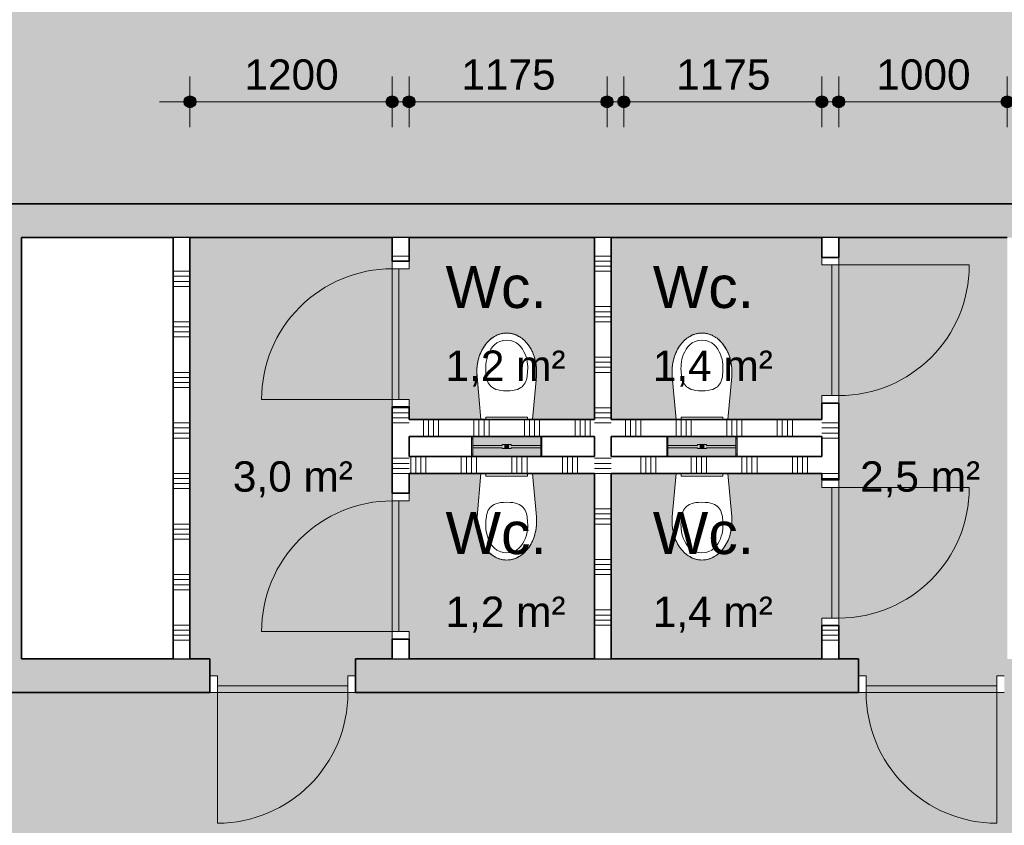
# Model space of a CAD drawing. Header units: millimetres. Extents: x 78984 to 109533, y 218 to 35070.
# Tile 24 of 28: x 93987 to 99830, y 24378 to 29159. Entities that reach past the tile are written whole.
import ezdxf

# ---------------------------------------------------------------- set-up
doc = ezdxf.new("R2010")
doc.units = ezdxf.units.MM
doc.linetypes.add('Hidden', pattern=[4, 2, -2])
for name, color, linetype, lineweight in [('A-ANNO-DIMS', 211, 'Continuous', 9), ('A-ANNO-DIMS-100', 211, 'Continuous', 9), ('A-AREA-IDEN', 2, 'Continuous', 13), ('A-AREA-PATT', 32, 'Continuous', 9), ('A-DOOR', 31, 'Continuous', 18), ('A-DOOR-FRAM', 31, 'Continuous', 13), ('A-WALL', 113, 'Continuous', 18), ('A-WALL-PATT', 111, 'Continuous', 35), ('I-WALL', 2, 'Continuous', 18), ('P-SANR-FIXT', 6, 'Continuous', 13)]:
    doc.layers.add(name, color=color, linetype=linetype, lineweight=lineweight)
doc.styles.add('Arial', font='arial.ttf', dxfattribs={"height": 180})
doc.styles.add('Arial_1', font='arial.ttf', dxfattribs={"height": 250})
doc.dimstyles.new('1_8mm', dxfattribs={"dimscale": 304.8, "dimtxt": 183.646692, "dimasz": 0.918635, "dimexe": 0.492126, "dimexo": 0.0625, "dimgap": 0.059055, "dimtad": 1, "dimdec": 0, "dimrnd": 5, "dimzin": 0, "dimdsep": 46, "dimtxsty": 'Arial', "dimblk1": 'DOTSMALL', "dimblk2": 'DOTSMALL', "dimsah": 1, "dimcen": 0.09, "dimdle": 0.590551, "dimazin": 0, "dimtfac": 1, "dimtdec": 4, "dimtix": 1, "dimtmove": 0, "dimatfit": 3, "dimfxl": 0.492126, "dimfxlon": 1, "dimtvp": 1, "dimtolj": 1, "dimtzin": 0, "dimlwd": 13, "dimlwe": 13, "dimarcsym": 2})

# ---------------------------------------------------------------- blocks, each defined once
blk = doc.blocks.new('200_32_ISR_deur_binnen - dagmaat 0800x2300-7586887-plot_02')
at = {"layer": 'A-DOOR', "lineweight": 13}
blk.add_hatch(color=256, dxfattribs=at).paths.add_polyline_path([(-387.5, 100), (-387.5, 60), (387.5, 60), (387.5, 100)])
for p, q in [((-387.5, 100), (-387.5, 875)), ((-387.5, 100), (387.5, 100)), ((-387.5, 100), (-387.5, 60)), ((387.5, 100), (-387.5, 100)), ((-387.5, 60), (387.5, 60)), ((387.5, 60), (387.5, 100))]:
    blk.add_line(p, q, dxfattribs=at)
at = {"layer": 'A-DOOR', "linetype": 'Hidden', "lineweight": 13}
blk.add_line((-387.5, 60), (387.5, 60), dxfattribs=at)
at = {"layer": 'A-DOOR', "lineweight": 13}
blk.add_arc((-387.5, 100), 775, 360, 90, dxfattribs=at)
at = {"layer": 'A-DOOR-FRAM'}
for p, q in [((-387.5, 100), (-432.5, 100)), ((-387.5, 0), (-387.5, 100)), ((432.5, 100), (387.5, 100)), ((387.5, 100), (387.5, 0)), ((-432.5, 0), (-387.5, 0)), ((387.5, 0), (432.5, 0))]:
    blk.add_line(p, q, dxfattribs=at)
blk = doc.blocks.new('200_32_ISR_deur_binnen - dagmaat 0800x2300-7586907-plot_02')
at = {"layer": 'A-DOOR', "lineweight": 13}
blk.add_hatch(color=256, dxfattribs=at).paths.add_polyline_path([(387.5, -100), (387.5, -60), (-387.5, -60), (-387.5, -100), (128.8, -100)])
at = {"layer": 'A-DOOR', "linetype": 'Hidden', "lineweight": 13}
blk.add_line((-387.5, -60), (387.5, -60), dxfattribs=at)
at = {"layer": 'A-DOOR', "lineweight": 13}
for p, q in [((-387.5, -60), (387.5, -60)), ((-387.5, -100), (-387.5, -60)), ((-387.5, -100), (-387.5, -875)), ((-387.5, -100), (387.5, -100)), ((387.5, -100), (-387.5, -100)), ((387.5, -60), (387.5, -100))]:
    blk.add_line(p, q, dxfattribs=at)
blk.add_arc((-387.5, -100), 775, 270, 0, dxfattribs=at)
at = {"layer": 'A-DOOR-FRAM'}
for p, q in [((-432.5, 0), (-387.5, 0)), ((-387.5, 0), (-387.5, -100)), ((387.5, -100), (387.5, 0)), ((387.5, 0), (432.5, 0)), ((-387.5, -100), (-432.5, -100)), ((432.5, -100), (387.5, -100))]:
    blk.add_line(p, q, dxfattribs=at)
blk = doc.blocks.new('200_32_ISR_deur_binnen - dagmaat 0800x2300-7460249-plot_02')
at = {"layer": 'A-DOOR', "lineweight": 13}
blk.add_hatch(color=256, dxfattribs=at).paths.add_polyline_path([(387.5, 50), (-387.5, 50), (-387.5, 10), (387.5, 10)])
for p, q in [((-387.5, 50), (-387.5, 825)), ((-387.5, 50), (387.5, 50)), ((-387.5, 50), (-387.5, 10)), ((387.5, 50), (-387.5, 50)), ((-387.5, 10), (387.5, 10)), ((387.5, 10), (387.5, 50))]:
    blk.add_line(p, q, dxfattribs=at)
at = {"layer": 'A-DOOR', "linetype": 'Hidden', "lineweight": 13}
blk.add_line((-387.5, 10), (387.5, 10), dxfattribs=at)
at = {"layer": 'A-DOOR', "lineweight": 13}
blk.add_arc((-387.5, 50), 775, 360, 90, dxfattribs=at)
at = {"layer": 'A-DOOR-FRAM'}
for p, q in [((-387.5, 50), (-432.5, 50)), ((-387.5, -50), (-387.5, 50)), ((432.5, 50), (387.5, 50)), ((387.5, 50), (387.5, -50)), ((-432.5, -50), (-387.5, -50)), ((387.5, -50), (432.5, -50))]:
    blk.add_line(p, q, dxfattribs=at)
blk = doc.blocks.new('74_PF_toilet - Type 1-V30-plot_02')
at = {"layer": 'P-SANR-FIXT'}
for points in [[(-202, 83.5), (-201.8, 83.5), (-201.8, 189.5), (-208, 189.5), (-208, 83.5)], [(202, 83.5), (208, 83.5), (208, 189.5), (201.8, 189.5), (201.8, 83.5)], [(-201.8, 83.5), (201.8, 83.5), (201.8, 136.5), (26.5, 136.5), (26.5, 131.5), (-26.5, 131.5), (-26.5, 136.5), (-201.8, 136.5), (-201.8, 131.5)], [(-7.4, 131.5), (10.1, 131.5), (9.1, 144), (-10.1, 144), (-9.1, 131.5)]]:
    blk.add_hatch(color=256, dxfattribs=at).paths.add_polyline_path(points)
h = blk.add_hatch(color=256, dxfattribs=at)
h.paths.add_polyline_path([(-26.5, 131.5), (-10.1, 131.5), (-10.1, 155.4), (-26.5, 155.4), (-26.5, 150.4), (-201.8, 150.4), (-201.8, 136.5), (-26.5, 136.5)])
h.paths.add_polyline_path([(26.5, 131.5), (26.5, 136.5), (201.8, 136.5), (201.8, 150.4), (26.5, 150.4), (26.5, 155.4), (10.1, 155.4), (10.1, 131.5)])
for p, q in [((-208, 189.5), (-201.8, 189.5)), ((-208, 83.5), (-208, 189.5)), ((201.8, 189.5), (208, 189.5)), ((208, 189.5), (208, 83.5)), ((-201.8, 136.5), (-201.8, 150.4)), ((-201.8, 83.5), (-201.8, 136.5)), ((-201.8, 136.5), (-26.5, 136.5)), ((-26.5, 131.5), (-26.5, 136.5)), ((26.5, 131.5), (-26.5, 131.5)), ((-10.5, 144), (-10.5, 131.5)), ((10.5, 144), (-10.5, 144)), ((-10.1, 144), (-10.5, 144)), ((10.5, 144), (10.1, 144)), ((10.5, 131.5), (10.5, 144)), ((26.5, 136.5), (201.8, 136.5)), ((26.5, 136.5), (26.5, 131.5)), ((201.8, 150.4), (201.8, 136.5)), ((201.8, 136.5), (201.8, 83.5)), ((-176.3, -273.1), (-153, -16.5)), ((-176.3, -273.1), (-153, -16.5)), ((153, -16.5), (176.3, -273.1)), ((176.3, -273.1), (153, -16.5))]:
    blk.add_line(p, q, dxfattribs=at)
for start_param, end_param in [(1.453584, 3.141593), (3.141593, 4.829601)]:
    blk.add_ellipse((0, -300), major_axis=(0, 230), ratio=0.771739, start_param=start_param, end_param=end_param, dxfattribs=at)
for points, knots in [([(0, -487), (-62.6, -487), (-126, -396.6), (-126, -297), (-113.1, -217.6), (-56.2, -187), (0, -187)], [0, 0, 0, 0, 0.29817, 0.615872, 0.883496, 1.103556, 1.103556, 1.103556, 1.103556]), ([(0, -487), (62.6, -487), (126, -396.6), (126, -297), (113.1, -217.6), (56.2, -187), (0, -187)], [0, 0, 0, 0, 0.29817, 0.615872, 0.883496, 1.103556, 1.103556, 1.103556, 1.103556]), ([(0, -530), (-6.3, -530), (-18.9, -529.1), (-37.2, -525.3), (-52.3, -520), (-64.1, -514.6), (-72.7, -509.9), (-81.1, -504.7), (-89.4, -498.8), (-97.4, -492.4), (-105.1, -485.5), (-112.4, -478.1), (-119.5, -470.2), (-126.3, -461.7), (-132.7, -452.9), (-138.7, -443.7), (-144.4, -433.9), (-149.7, -423.8), (-154.5, -413.5), (-158.9, -402.8), (-162.8, -391.8), (-166.4, -380.5), (-169.4, -369.1), (-172, -357.4), (-174.1, -345.6), (-175.7, -333.6), (-177.2, -317.5), (-177.8, -297.5), (-177, -281.3), (-176.3, -273.1)], [0, 0, 0, 0, 0.0625, 0.125, 0.1875, 0.21875, 0.25, 0.28125, 0.3125, 0.34375, 0.375, 0.40625, 0.4375, 0.46875, 0.5, 0.53125, 0.5625, 0.59375, 0.625, 0.65625, 0.6875, 0.71875, 0.75, 0.78125, 0.8125, 0.84375, 0.875, 0.9375, 1, 1, 1, 1]), ([(176.3, -273.1), (177, -281.3), (177.8, -297.5), (177.2, -317.5), (175.7, -333.6), (174.1, -345.6), (172, -357.4), (169.4, -369.1), (166.4, -380.5), (162.8, -391.8), (158.9, -402.8), (154.5, -413.5), (149.7, -423.8), (144.4, -433.9), (138.7, -443.7), (132.7, -452.9), (126.3, -461.7), (119.5, -470.2), (112.4, -478.1), (105.1, -485.5), (97.4, -492.4), (89.4, -498.8), (81.1, -504.7), (72.7, -509.9), (64.1, -514.6), (52.3, -520), (37.2, -525.3), (18.9, -529.1), (6.3, -530), (0, -530)], [0, 0, 0, 0, 0.0625, 0.125, 0.15625, 0.1875, 0.21875, 0.25, 0.28125, 0.3125, 0.34375, 0.375, 0.40625, 0.4375, 0.46875, 0.5, 0.53125, 0.5625, 0.59375, 0.625, 0.65625, 0.6875, 0.71875, 0.75, 0.78125, 0.8125, 0.875, 0.9375, 1, 1, 1, 1])]:
    blk.add_open_spline(points, degree=3, knots=knots, dxfattribs=at)
blk = doc.blocks.new('NLRS_74_PF_WPB_bedieningsplaat Sigma 01_Geberit - gr_kl spoeling mat verchroomd-7672817-plot_02')
at = {"layer": 'P-SANR-FIXT'}
for p, q in [((91862.7, 26490.8), (91862.7, 26505.8)), ((92108.7, 26490.8), (91862.7, 26490.8)), ((92108.7, 26505.8), (92108.7, 26490.8))]:
    blk.add_line(p, q, dxfattribs=at)
blk = doc.blocks.new('74_PF_toilet - Type 1-V32-plot_02')
at = {"layer": 'P-SANR-FIXT'}
for points in [[(-208, 189.5), (-208, 83.5), (-201.8, 83.5), (-201.8, 189.5)], [(201.8, 189.5), (202, 83.5), (208, 83.5), (208, 189.5)], [(-26.5, 136.5), (-201.8, 136.5), (-201.8, 83.5), (201.8, 83.5), (201.8, 136.5), (26.5, 136.5), (26.5, 131.5), (-26.5, 131.5)], [(-9.1, 144), (-10.1, 144), (-9.1, 131.5), (10.1, 131.5), (9.1, 144), (-7.4, 144)]]:
    blk.add_hatch(color=256, dxfattribs=at).paths.add_polyline_path(points)
h = blk.add_hatch(color=256, dxfattribs=at)
h.paths.add_polyline_path([(10.1, 155.4), (10.1, 131.5), (26.5, 131.5), (27.5, 136.5), (201.8, 136.5), (201.8, 150.4), (26.5, 150.4), (26.5, 155.4)])
h.paths.add_polyline_path([(-17.6, 155.4), (-26.5, 155.4), (-26.5, 150.4), (-201.8, 150.4), (-201.8, 136.5), (-26.5, 136.5), (-26.5, 131.5), (-10.1, 131.5), (-10.1, 155.4)])
for p, q in [((-208, 189.5), (-201.8, 189.5)), ((-208, 83.5), (-208, 189.5)), ((201.8, 189.5), (208, 189.5)), ((208, 189.5), (208, 83.5)), ((-201.8, 136.5), (-201.8, 150.4)), ((-201.8, 83.5), (-201.8, 136.5)), ((-201.8, 136.5), (-26.5, 136.5)), ((-26.5, 131.5), (-26.5, 136.5)), ((26.5, 131.5), (-26.5, 131.5)), ((-10.5, 144), (-10.5, 131.5)), ((10.5, 144), (-10.5, 144)), ((-10.1, 144), (-10.5, 144)), ((10.5, 144), (10.1, 144)), ((10.5, 131.5), (10.5, 144)), ((26.5, 136.5), (201.8, 136.5)), ((26.5, 136.5), (26.5, 131.5)), ((201.8, 150.4), (201.8, 136.5)), ((201.8, 136.5), (201.8, 83.5)), ((-176.3, -273.1), (-153, -16.5)), ((-176.3, -273.1), (-153, -16.5)), ((153, -16.5), (176.3, -273.1)), ((176.3, -273.1), (153, -16.5))]:
    blk.add_line(p, q, dxfattribs=at)
for start_param, end_param in [(1.453584, 3.141593), (3.141593, 4.829601)]:
    blk.add_ellipse((0, -300), major_axis=(0, 230), ratio=0.771739, start_param=start_param, end_param=end_param, dxfattribs=at)
for points, knots in [([(0, -487), (-62.6, -487), (-126, -396.6), (-126, -297), (-113.1, -217.6), (-56.2, -187), (0, -187)], [0, 0, 0, 0, 0.29817, 0.615872, 0.883496, 1.103556, 1.103556, 1.103556, 1.103556]), ([(0, -487), (62.6, -487), (126, -396.6), (126, -297), (113.1, -217.6), (56.2, -187), (0, -187)], [0, 0, 0, 0, 0.29817, 0.615872, 0.883496, 1.103556, 1.103556, 1.103556, 1.103556]), ([(0, -530), (-6.3, -530), (-18.9, -529.1), (-37.2, -525.3), (-52.3, -520), (-64.1, -514.6), (-72.7, -509.9), (-81.1, -504.7), (-89.4, -498.8), (-97.4, -492.4), (-105.1, -485.5), (-112.4, -478.1), (-119.5, -470.2), (-126.3, -461.7), (-132.7, -452.9), (-138.7, -443.7), (-144.4, -433.9), (-149.7, -423.8), (-154.5, -413.5), (-158.9, -402.8), (-162.8, -391.8), (-166.4, -380.5), (-169.4, -369.1), (-172, -357.4), (-174.1, -345.6), (-175.7, -333.6), (-177.2, -317.5), (-177.8, -297.5), (-177, -281.3), (-176.3, -273.1)], [0, 0, 0, 0, 0.0625, 0.125, 0.1875, 0.21875, 0.25, 0.28125, 0.3125, 0.34375, 0.375, 0.40625, 0.4375, 0.46875, 0.5, 0.53125, 0.5625, 0.59375, 0.625, 0.65625, 0.6875, 0.71875, 0.75, 0.78125, 0.8125, 0.84375, 0.875, 0.9375, 1, 1, 1, 1]), ([(176.3, -273.1), (177, -281.3), (177.8, -297.5), (177.2, -317.5), (175.7, -333.6), (174.1, -345.6), (172, -357.4), (169.4, -369.1), (166.4, -380.5), (162.8, -391.8), (158.9, -402.8), (154.5, -413.5), (149.7, -423.8), (144.4, -433.9), (138.7, -443.7), (132.7, -452.9), (126.3, -461.7), (119.5, -470.2), (112.4, -478.1), (105.1, -485.5), (97.4, -492.4), (89.4, -498.8), (81.1, -504.7), (72.7, -509.9), (64.1, -514.6), (52.3, -520), (37.2, -525.3), (18.9, -529.1), (6.3, -530), (0, -530)], [0, 0, 0, 0, 0.0625, 0.125, 0.15625, 0.1875, 0.21875, 0.25, 0.28125, 0.3125, 0.34375, 0.375, 0.40625, 0.4375, 0.46875, 0.5, 0.53125, 0.5625, 0.59375, 0.625, 0.65625, 0.6875, 0.71875, 0.75, 0.78125, 0.8125, 0.875, 0.9375, 1, 1, 1, 1])]:
    blk.add_open_spline(points, degree=3, knots=knots, dxfattribs=at)
blk = doc.blocks.new('74_PF_toilet - Type 1-7673760-plot_02')
at = {"layer": 'P-SANR-FIXT'}
for points in [[(-208, -189.5), (-201.8, -189.5), (-202, -83.5), (-208, -83.5), (-208, -183.5)], [(77.2, -136.5), (201.8, -136.5), (201.8, -83.5), (-201.8, -83.5), (-201.8, -136.5), (-26.5, -136.5), (-26.5, -131.5), (26.5, -131.5), (26.5, -136.5), (32.1, -136.5)], [(208, -189.5), (208, -83.5), (201.8, -83.5), (201.8, -189.5)], [(10.1, -144), (9.1, -131.5), (-10.1, -131.5), (-9.1, -144), (9.5, -144)]]:
    blk.add_hatch(color=256, dxfattribs=at).paths.add_polyline_path(points)
h = blk.add_hatch(color=256, dxfattribs=at)
h.paths.add_polyline_path([(-13, -155.4), (-10.1, -155.4), (-10.1, -131.5), (-26.5, -131.5), (-26.5, -136.5), (-201.8, -136.5), (-201.8, -150.4), (-26.5, -150.4), (-26.5, -155.4)])
h.paths.add_polyline_path([(26.5, -155.4), (26.5, -150.4), (201.8, -150.4), (201.8, -136.5), (26.5, -136.5), (26.5, -131.5), (10.1, -131.5), (10.1, -155.4)])
for p, q in [((-176.3, 273.1), (-153, 16.5)), ((-176.3, 273.1), (-153, 16.5)), ((153, 16.5), (176.3, 273.1)), ((176.3, 273.1), (153, 16.5)), ((-208, -189.5), (-208, -83.5)), ((-201.8, -136.5), (-201.8, -83.5)), ((201.8, -83.5), (201.8, -136.5)), ((208, -83.5), (208, -189.5)), ((-201.8, -150.4), (-201.8, -136.5)), ((-26.5, -136.5), (-201.8, -136.5)), ((-26.5, -136.5), (-26.5, -131.5)), ((-26.5, -131.5), (26.5, -131.5)), ((-10.5, -131.5), (-10.5, -144)), ((-10.5, -144), (-10.1, -144)), ((-10.5, -144), (10.5, -144)), ((10.1, -144), (10.5, -144)), ((10.5, -144), (10.5, -131.5)), ((26.5, -131.5), (26.5, -136.5)), ((201.8, -136.5), (26.5, -136.5)), ((201.8, -136.5), (201.8, -150.4)), ((-201.8, -189.5), (-208, -189.5)), ((208, -189.5), (201.8, -189.5))]:
    blk.add_line(p, q, dxfattribs=at)
for start_param, end_param in [(0, 1.688008), (4.595177, 6.283185)]:
    blk.add_ellipse((0, 300), major_axis=(0, 230), ratio=0.771739, start_param=start_param, end_param=end_param, dxfattribs=at)
for points, knots in [([(0, 530), (-6.3, 530), (-18.9, 529.1), (-37.2, 525.3), (-52.3, 520), (-64.1, 514.6), (-72.7, 509.9), (-81.1, 504.7), (-89.4, 498.8), (-97.4, 492.4), (-105.1, 485.5), (-112.4, 478.1), (-119.5, 470.2), (-126.3, 461.7), (-132.7, 452.9), (-138.7, 443.7), (-144.4, 433.9), (-149.7, 423.8), (-154.5, 413.5), (-158.9, 402.8), (-162.8, 391.8), (-166.4, 380.5), (-169.4, 369.1), (-172, 357.4), (-174.1, 345.6), (-175.7, 333.6), (-177.2, 317.5), (-177.8, 297.5), (-177, 281.3), (-176.3, 273.1)], [-1, -1, -1, -1, -0.9375, -0.875, -0.8125, -0.78125, -0.75, -0.71875, -0.6875, -0.65625, -0.625, -0.59375, -0.5625, -0.53125, -0.5, -0.46875, -0.4375, -0.40625, -0.375, -0.34375, -0.3125, -0.28125, -0.25, -0.21875, -0.1875, -0.15625, -0.125, -0.0625, 0, 0, 0, 0]), ([(176.3, 273.1), (177, 281.3), (177.8, 297.5), (177.2, 317.5), (175.7, 333.6), (174.1, 345.6), (172, 357.4), (169.4, 369.1), (166.4, 380.5), (162.8, 391.8), (158.9, 402.8), (154.5, 413.5), (149.7, 423.8), (144.4, 433.9), (138.7, 443.7), (132.7, 452.9), (126.3, 461.7), (119.5, 470.2), (112.4, 478.1), (105.1, 485.5), (97.4, 492.4), (89.4, 498.8), (81.1, 504.7), (72.7, 509.9), (64.1, 514.6), (52.3, 520), (37.2, 525.3), (18.9, 529.1), (6.3, 530), (0, 530)], [-1, -1, -1, -1, -0.9375, -0.875, -0.84375, -0.8125, -0.78125, -0.75, -0.71875, -0.6875, -0.65625, -0.625, -0.59375, -0.5625, -0.53125, -0.5, -0.46875, -0.4375, -0.40625, -0.375, -0.34375, -0.3125, -0.28125, -0.25, -0.21875, -0.1875, -0.125, -0.0625, 0, 0, 0, 0]), ([(0, 487), (-62.6, 487), (-126, 396.6), (-126, 297), (-113.1, 217.6), (-56.2, 187), (0, 187)], [0, 0, 0, 0, 0.29817, 0.615872, 0.883496, 1.103556, 1.103556, 1.103556, 1.103556]), ([(0, 487), (62.6, 487), (126, 396.6), (126, 297), (113.1, 217.6), (56.2, 187), (0, 187)], [0, 0, 0, 0, 0.29817, 0.615872, 0.883496, 1.103556, 1.103556, 1.103556, 1.103556])]:
    blk.add_open_spline(points, degree=3, knots=knots, dxfattribs=at)
blk = doc.blocks.new('NLRS_74_PF_WPB_bedieningsplaat Sigma 01_Geberit - gr_kl spoeling mat verchroomd-7673761-plot_02')
at = {"layer": 'P-SANR-FIXT'}
for p, q in [((97913.2, 26800.7), (98159.2, 26800.7)), ((97913.2, 26785.7), (97913.2, 26800.7)), ((98159.2, 26800.7), (98159.2, 26785.7))]:
    blk.add_line(p, q, dxfattribs=at)
blk = doc.blocks.new('74_PF_toilet - Type 1-V35-plot_02')
at = {"layer": 'P-SANR-FIXT'}
for points in [[(-202, -83.5), (-208, -83.5), (-208, -189.5), (-201.8, -189.5), (-201.8, -83.5)], [(184.3, -83.5), (-201.8, -83.5), (-201.8, -136.5), (-26.5, -136.5), (-26.5, -131.5), (26.5, -131.5), (27.5, -136.5), (201.8, -136.5), (201.8, -83.5), (188.3, -83.5)], [(202, -83.5), (201.8, -83.5), (201.8, -189.5), (208, -189.5), (208, -83.5)], [(5.2, -131.5), (-10.1, -131.5), (-9.1, -144), (10.1, -144), (9.1, -131.5), (7.4, -131.5)]]:
    blk.add_hatch(color=256, dxfattribs=at).paths.add_polyline_path(points)
h = blk.add_hatch(color=256, dxfattribs=at)
h.paths.add_polyline_path([(-17.6, -131.5), (-26.5, -131.5), (-26.5, -136.5), (-201.8, -136.5), (-201.8, -150.4), (-26.5, -150.4), (-26.5, -155.4), (-10.1, -155.4), (-10.1, -131.5)])
h.paths.add_polyline_path([(26.5, -131.5), (10.1, -131.5), (10.1, -155.4), (26.5, -155.4), (27.5, -150.4), (201.8, -150.4), (201.8, -136.5), (26.5, -136.5)])
for p, q in [((-176.3, 273.1), (-153, 16.5)), ((-176.3, 273.1), (-153, 16.5)), ((153, 16.5), (176.3, 273.1)), ((176.3, 273.1), (153, 16.5)), ((-208, -189.5), (-208, -83.5)), ((-201.8, -136.5), (-201.8, -83.5)), ((201.8, -83.5), (201.8, -136.5)), ((208, -83.5), (208, -189.5)), ((-201.8, -150.4), (-201.8, -136.5)), ((-26.5, -136.5), (-201.8, -136.5)), ((-26.5, -136.5), (-26.5, -131.5)), ((-26.5, -131.5), (26.5, -131.5)), ((-10.5, -131.5), (-10.5, -144)), ((-10.5, -144), (-10.1, -144)), ((-10.5, -144), (10.5, -144)), ((10.1, -144), (10.5, -144)), ((10.5, -144), (10.5, -131.5)), ((26.5, -131.5), (26.5, -136.5)), ((201.8, -136.5), (26.5, -136.5)), ((201.8, -136.5), (201.8, -150.4)), ((-201.8, -189.5), (-208, -189.5)), ((208, -189.5), (201.8, -189.5))]:
    blk.add_line(p, q, dxfattribs=at)
for start_param, end_param in [(0, 1.688008), (4.595177, 6.283185)]:
    blk.add_ellipse((0, 300), major_axis=(0, 230), ratio=0.771739, start_param=start_param, end_param=end_param, dxfattribs=at)
for points, knots in [([(0, 530), (-6.3, 530), (-18.9, 529.1), (-37.2, 525.3), (-52.3, 520), (-64.1, 514.6), (-72.7, 509.9), (-81.1, 504.7), (-89.4, 498.8), (-97.4, 492.4), (-105.1, 485.5), (-112.4, 478.1), (-119.5, 470.2), (-126.3, 461.7), (-132.7, 452.9), (-138.7, 443.7), (-144.4, 433.9), (-149.7, 423.8), (-154.5, 413.5), (-158.9, 402.8), (-162.8, 391.8), (-166.4, 380.5), (-169.4, 369.1), (-172, 357.4), (-174.1, 345.6), (-175.7, 333.6), (-177.2, 317.5), (-177.8, 297.5), (-177, 281.3), (-176.3, 273.1)], [-1, -1, -1, -1, -0.9375, -0.875, -0.8125, -0.78125, -0.75, -0.71875, -0.6875, -0.65625, -0.625, -0.59375, -0.5625, -0.53125, -0.5, -0.46875, -0.4375, -0.40625, -0.375, -0.34375, -0.3125, -0.28125, -0.25, -0.21875, -0.1875, -0.15625, -0.125, -0.0625, 0, 0, 0, 0]), ([(176.3, 273.1), (177, 281.3), (177.8, 297.5), (177.2, 317.5), (175.7, 333.6), (174.1, 345.6), (172, 357.4), (169.4, 369.1), (166.4, 380.5), (162.8, 391.8), (158.9, 402.8), (154.5, 413.5), (149.7, 423.8), (144.4, 433.9), (138.7, 443.7), (132.7, 452.9), (126.3, 461.7), (119.5, 470.2), (112.4, 478.1), (105.1, 485.5), (97.4, 492.4), (89.4, 498.8), (81.1, 504.7), (72.7, 509.9), (64.1, 514.6), (52.3, 520), (37.2, 525.3), (18.9, 529.1), (6.3, 530), (0, 530)], [-1, -1, -1, -1, -0.9375, -0.875, -0.84375, -0.8125, -0.78125, -0.75, -0.71875, -0.6875, -0.65625, -0.625, -0.59375, -0.5625, -0.53125, -0.5, -0.46875, -0.4375, -0.40625, -0.375, -0.34375, -0.3125, -0.28125, -0.25, -0.21875, -0.1875, -0.125, -0.0625, 0, 0, 0, 0]), ([(0, 487), (-62.6, 487), (-126, 396.6), (-126, 297), (-113.1, 217.6), (-56.2, 187), (0, 187)], [0, 0, 0, 0, 0.29817, 0.615872, 0.883496, 1.103556, 1.103556, 1.103556, 1.103556]), ([(0, 487), (62.6, 487), (126, 396.6), (126, 297), (113.1, 217.6), (56.2, 187), (0, 187)], [0, 0, 0, 0, 0.29817, 0.615872, 0.883496, 1.103556, 1.103556, 1.103556, 1.103556])]:
    blk.add_open_spline(points, degree=3, knots=knots, dxfattribs=at)
blk = doc.blocks.new('DIMBLOCK23-plot_02')
at = {"layer": 'A-ANNO-DIMS-100', "lineweight": 25}
h = blk.add_hatch(color=256, dxfattribs=at)
edge = h.paths.add_edge_path()
edge.add_arc((94997.7, 28671.6), 35, 0, 360)
h = blk.add_hatch(color=256, dxfattribs=at)
edge = h.paths.add_edge_path()
edge.add_arc((96197.7, 28671.6), 35, 0, 360)
at = {"layer": 'A-ANNO-DIMS-100', "lineweight": 13}
for p, q in [((94997.7, 28671.6), (94997.7, 28821.6)), ((96197.7, 28671.6), (96197.7, 28821.6)), ((94817.7, 28671.6), (96377.7, 28671.6)), ((94997.7, 28671.6), (94997.7, 28521.6)), ((96197.7, 28671.6), (96197.7, 28521.6))]:
    blk.add_line(p, q, dxfattribs=at)
at = {"layer": 'A-ANNO-DIMS-100', "lineweight": 25}
for centre in [(94997.7, 28671.6), (96197.7, 28671.6)]:
    blk.add_circle(centre, 35, dxfattribs=at)
at = {"layer": 'A-ANNO-DIMS-100', "color": 0, "lineweight": 13, "insert": (95320.8, 28923.3), "char_height": 180, "width": 664.518, "attachment_point": 1, "line_spacing_factor": 0.941778, "style": 'Arial'}
blk.add_mtext('1200', dxfattribs=at)
blk = doc.blocks.new('_DotSmall')
at = {"color": 0, "linetype": 'ByBlock', "const_width": 0.5}
blk.add_lwpolyline([(-0.0625, 0, 1), (0.0625, 0, 1)], format="xyb", close=True, dxfattribs=at)
blk = doc.blocks.new('DIMBLOCK24-plot_02')
at = {"layer": 'A-ANNO-DIMS-100', "lineweight": 25}
h = blk.add_hatch(color=256, dxfattribs=at)
edge = h.paths.add_edge_path()
edge.add_arc((96297.7, 28671.6), 35, 0, 360)
h = blk.add_hatch(color=256, dxfattribs=at)
edge = h.paths.add_edge_path()
edge.add_arc((97472.7, 28671.6), 35, 0, 360)
at = {"layer": 'A-ANNO-DIMS-100', "lineweight": 13}
for p, q in [((96297.7, 28671.6), (96297.7, 28821.6)), ((97472.7, 28671.6), (97472.7, 28821.6)), ((96117.7, 28671.6), (97652.7, 28671.6)), ((96297.7, 28671.6), (96297.7, 28521.6)), ((97472.7, 28671.6), (97472.7, 28521.6))]:
    blk.add_line(p, q, dxfattribs=at)
at = {"layer": 'A-ANNO-DIMS-100', "lineweight": 25}
for centre in [(96297.7, 28671.6), (97472.7, 28671.6)]:
    blk.add_circle(centre, 35, dxfattribs=at)
at = {"layer": 'A-ANNO-DIMS-100', "color": 0, "lineweight": 13, "insert": (96608.3, 28923.3), "char_height": 180, "width": 664.518, "attachment_point": 1, "line_spacing_factor": 0.941778, "style": 'Arial'}
blk.add_mtext('1175', dxfattribs=at)
blk = doc.blocks.new('DIMBLOCK25-plot_02')
at = {"layer": 'A-ANNO-DIMS-100', "lineweight": 25}
h = blk.add_hatch(color=256, dxfattribs=at)
edge = h.paths.add_edge_path()
edge.add_arc((97572.7, 28671.6), 35, 0, 360)
h = blk.add_hatch(color=256, dxfattribs=at)
edge = h.paths.add_edge_path()
edge.add_arc((98747.7, 28671.6), 35, 0, 360)
at = {"layer": 'A-ANNO-DIMS-100', "lineweight": 13}
for p, q in [((97572.7, 28671.6), (97572.7, 28821.6)), ((98747.7, 28671.6), (98747.7, 28821.6)), ((97392.7, 28671.6), (98927.7, 28671.6)), ((97572.7, 28671.6), (97572.7, 28521.6)), ((98747.7, 28671.6), (98747.7, 28521.6))]:
    blk.add_line(p, q, dxfattribs=at)
at = {"layer": 'A-ANNO-DIMS-100', "lineweight": 25}
for centre in [(97572.7, 28671.6), (98747.7, 28671.6)]:
    blk.add_circle(centre, 35, dxfattribs=at)
at = {"layer": 'A-ANNO-DIMS-100', "color": 0, "lineweight": 13, "insert": (97883.3, 28923.3), "char_height": 180, "width": 664.518, "attachment_point": 1, "line_spacing_factor": 0.941778, "style": 'Arial'}
blk.add_mtext('1175', dxfattribs=at)
blk = doc.blocks.new('DIMBLOCK27-plot_02')
at = {"layer": 'A-ANNO-DIMS-100', "lineweight": 25}
h = blk.add_hatch(color=256, dxfattribs=at)
edge = h.paths.add_edge_path()
edge.add_arc((98847.7, 28671.6), 35, 0, 360)
h = blk.add_hatch(color=256, dxfattribs=at)
edge = h.paths.add_edge_path()
edge.add_arc((99847.7, 28671.6), 35, 0, 360)
at = {"layer": 'A-ANNO-DIMS-100', "lineweight": 13}
for p, q in [((98847.7, 28671.6), (98847.7, 28821.6)), ((99847.7, 28671.6), (99847.7, 28821.6)), ((98667.7, 28671.6), (100027.7, 28671.6)), ((98847.7, 28671.6), (98847.7, 28521.6)), ((99847.7, 28671.6), (99847.7, 28521.6))]:
    blk.add_line(p, q, dxfattribs=at)
at = {"layer": 'A-ANNO-DIMS-100', "lineweight": 25}
for centre in [(98847.7, 28671.6), (99847.7, 28671.6)]:
    blk.add_circle(centre, 35, dxfattribs=at)
at = {"layer": 'A-ANNO-DIMS-100', "color": 0, "lineweight": 13, "insert": (99070.9, 28923.3), "char_height": 180, "width": 664.518, "attachment_point": 1, "line_spacing_factor": 0.941778, "style": 'Arial'}
blk.add_mtext('1000', dxfattribs=at)

msp = doc.modelspace()

# ---------------------------------------------------------------- hatches: boundary and pattern name
at = {"layer": 'A-AREA-PATT'}
h = msp.add_hatch(color=9, dxfattribs=at)
h.paths.add_polyline_path([(100717.8, 6385.6), (102297.8, 6385.6), (102297.8, 6485.6), (102347.8, 6485.6), (102347.8, 7385.6), (102297.8, 7385.6), (102297.8, 11465.8), (102047.6, 11465.8), (102047.6, 12065.8), (102297.8, 12065.8), (102297.8, 12445.7), (102347.8, 12445.7), (102347.8, 13345.7), (102297.8, 13345.7), (102297.8, 13645.7), (102347.8, 13645.7), (102347.8, 14545.7), (102297.8, 14545.7), (102297.8, 17315.7), (102347.8, 17315.7), (102347.8, 18215.7), (102297.8, 18215.7), (102297.8, 19565.2), (102047.6, 19565.2), (102047.6, 20165.2), (102297.8, 20165.2), (102297.8, 25165.7), (88647.7, 25165.7), (88647.7, 27665.6), (88547.4, 27665.6), (88547.4, 28265.6), (89147.4, 28265.6), (89147.4, 28065.8), (104107.8, 28065.8), (104107.8, 28145.8), (104157.8, 28145.8), (104157.8, 28920.8), (104107.8, 28920.8), (104107.8, 29265.7), (99707.8, 29265.7), (99707.8, 29315.7), (98932.8, 29315.7), (98932.8, 29265.7), (94282.8, 29265.7), (94282.8, 29315.7), (93507.8, 29315.7), (93507.8, 29265.7), (93207.8, 29265.7), (93207.8, 29315.7), (92432.8, 29315.7), (92432.8, 29265.7), (87907.8, 29265.7), (87907.8, 33279.8), (87957.8, 33279.8), (87957.8, 33345.7), (86197.8, 33345.7), (86197.8, 33245.7), (86147.8, 33245.7), (86147.8, 32345.7), (86197.8, 32345.7), (86197.8, 27185.8), (86147.8, 27185.8), (86147.8, 26285.8), (86197.8, 26285.8), (86197.8, 25985.8), (86147.8, 25985.8), (86147.8, 25085.8), (86197.8, 25085.8), (86197.8, 22510.7), (86147.8, 22510.7), (86147.8, 21610.7), (86197.8, 21610.7), (86197.8, 20165.8), (86447.8, 20165.8), (86447.8, 19565.8), (86197.8, 19565.8), (86197.8, 16350.7), (86147.8, 16350.7), (86147.8, 15450.7), (86197.8, 15450.7), (86197.8, 15260.7), (86147.8, 15260.7), (86147.8, 14360.7), (86197.8, 14360.7), (86197.8, 12065.8), (86447.8, 12065.8), (86447.8, 11465.8), (86197.8, 11465.8), (86197.8, 7485.7), (86147.8, 7485.7), (86147.8, 6585.7), (86197.8, 6585.7), (86196.9, 6451.8), (86147.8, 6451.8), (86147.8, 6385.6), (88647.7, 6385.6), (88647.7, 14015.7), (90447.7, 14015.7), (90447.7, 13965.7), (91347.7, 13965.7), (91347.7, 14015.7), (91647.7, 14015.7), (91647.7, 13965.7), (92547.7, 13965.7), (92547.7, 14015.7), (94347.7, 14015.7), (94347.7, 10065.7), (96777.8, 10065.7), (96777.8, 10665.7), (96827.8, 10665.7), (96827.8, 11565.7), (96777.8, 11565.7), (96777.8, 14015.7), (100677.8, 14015.7), (100677.8, 6385.6)])
h.paths.add_polyline_path([(88697.7, 8140.6), (88697.7, 8915.6), (88687.7, 8915.6), (88687.7, 8140.6)])
h.paths.add_polyline_path([(88687.7, 9910.7), (88697.7, 9910.7), (88697.7, 10685.7), (88687.7, 10685.7), (88687.7, 10563.1)])
h.paths.add_polyline_path([(95292.7, 9965.7), (96192.7, 9965.7), (96192.7, 10025.7), (94392.7, 10025.7), (94392.7, 9965.7)])
h.paths.add_polyline_path([(99177.8, 13965.7), (99177.8, 13975.7), (98277.8, 13975.7), (98277.8, 13965.7), (98564.8, 13965.7)])
h.paths.add_polyline_path([(100295.5, 15515.8), (100100.3, 15515.8), (100100.3, 15565.8), (99200.3, 15565.8), (99200.3, 15515.8), (96369.2, 15515.8), (96369.2, 15565.8), (95469.2, 15565.8), (95469.2, 15515.8), (94079.8, 15515.8), (94079.8, 15565.8), (93179.8, 15565.8), (93179.8, 15515.8), (91929.8, 15515.8), (91929.8, 15565.8), (91029.8, 15565.8), (91029.8, 15515.8), (89692.7, 15515.8), (89692.7, 15565.8), (88792.7, 15565.8), (88792.7, 15515.8), (88647.7, 15515.8), (88647.7, 23515.8), (88792.7, 23515.8), (88792.7, 23465.8), (89692.7, 23465.8), (89692.7, 23515.8), (91029.8, 23515.8), (91029.8, 23465.8), (91929.8, 23465.8), (91929.8, 23515.8), (93179.8, 23515.8), (93179.8, 23465.8), (94079.8, 23465.8), (94079.8, 23515.8), (95469.2, 23515.8), (95469.2, 23465.8), (96369.2, 23465.8), (96369.2, 23515.8), (99200.3, 23515.8), (99200.3, 23465.8), (100100.3, 23465.8), (100100.3, 23515.8), (100334.8, 23515.8), (100334.6, 15515.8), (100322.3, 15515.8)])
h.paths.add_polyline_path([(102337.8, 22865.5), (102347.8, 22865.5), (102347.8, 24665.5), (102337.8, 24665.5), (102337.8, 23465.8)])
h.paths.add_polyline_path([(101453, 25205.7), (101480.3, 25205.7), (101480.3, 25265.7), (100580.3, 25265.7), (100580.3, 25205.7)])
h.paths.add_polyline_path([(99010.4, 25205.7), (99785.4, 25205.7), (99785.4, 25265.7), (99010.4, 25265.7)])
h.paths.add_polyline_path([(95676.5, 25205.7), (95935.2, 25205.7), (95935.2, 25265.7), (95160.2, 25265.7), (95160.2, 25205.7), (95284.8, 25205.7)])
h.paths.add_polyline_path([(93357.8, 28015.8), (93747.2, 28015.8), (93747.2, 28025.8), (92847.2, 28025.8), (92847.2, 28015.8)])
h.paths.add_polyline_path([(90097.3, 28015.8), (90097.3, 28025.8), (89197.3, 28025.8), (89197.3, 28015.8), (89900, 28015.8)])
h = msp.add_hatch(color=254, dxfattribs=at)
h.paths.add_polyline_path([(95676.5, 25265.7), (95980.2, 25265.7), (95980.2, 25365.7), (96197.7, 25365.7), (96197.7, 27865.8), (94997.7, 27865.8), (94997.7, 25365.7), (95115.2, 25365.7), (95115.2, 25265.7), (95284.8, 25265.7)])
h.paths.add_polyline_path([(96247.7, 25528.3), (96247.7, 26303.3), (96237.7, 26303.3), (96237.7, 25528.3)])
h.paths.add_polyline_path([(96247.7, 26905.8), (96247.7, 27680.8), (96237.7, 27680.8), (96237.7, 26905.8)])
for points in [[(96701.1, 26785.7), (96724.4, 26785.7), (96701.1, 27042.3), (96701.1, 27093.5), (96708.1, 27138.2), (96725.9, 27187.9), (96744.8, 27222), (96772.4, 27254.6), (96804.7, 27279), (96840.2, 27294.1), (96877.4, 27299.2), (96914.6, 27294.1), (96950.1, 27279), (96982.4, 27254.6), (97010.1, 27222), (97031.8, 27182.6), (97046.7, 27138.2), (97054.1, 27090.7), (97053.7, 27042.3), (97030.4, 26785.7), (97397.7, 26785.7), (97397.7, 27865.8), (96297.7, 27865.8), (96297.7, 27680.8), (96247.7, 27680.8), (96247.7, 26905.8), (96297.7, 26905.8), (96297.7, 26785.7), (96579.1, 26785.7)], [(97497.7, 26785.7), (97883.3, 26785.7), (97860, 27042.3), (97860, 27093.5), (97866.9, 27138.2), (97884.8, 27187.9), (97903.6, 27222), (97931.2, 27254.6), (97963.5, 27279), (97999.1, 27294.1), (98036.2, 27299.2), (98073.4, 27294.1), (98108.9, 27279), (98141.2, 27254.6), (98168.9, 27222), (98190.6, 27182.6), (98205.6, 27138.2), (98213, 27090.7), (98212.5, 27042.3), (98189.2, 26785.7), (98747.7, 26785.7), (98747.7, 26928.1), (98797.7, 26928.1), (98797.7, 27703.1), (98747.7, 27703.1), (98747.7, 27865.8), (97497.7, 27865.8), (97497.7, 26898.1)], [(96297.7, 25365.7), (97397.7, 25365.7), (97397.7, 26465.8), (97030.4, 26465.8), (97053.7, 26209.2), (97053.7, 26157.9), (97046.7, 26113.2), (97028.9, 26063.5), (97010.1, 26029.4), (96982.4, 25996.8), (96950.1, 25972.4), (96914.6, 25957.4), (96877.4, 25952.3), (96840.2, 25957.4), (96804.7, 25972.4), (96772.4, 25996.8), (96744.8, 26029.4), (96723, 26068.8), (96708.1, 26113.2), (96700.7, 26160.7), (96701.1, 26209.2), (96724.4, 26465.8), (96297.7, 26465.8), (96297.7, 26303.3), (96247.7, 26303.3), (96247.7, 25528.3), (96297.7, 25528.3), (96297.7, 25483.3)], [(98564.8, 25365.7), (98747.7, 25365.7), (98747.7, 25608.1), (98797.7, 25608.1), (98797.7, 26383.1), (98747.7, 26383.1), (98747.7, 26465.8), (98189.2, 26465.8), (98212.5, 26209.2), (98212.5, 26157.9), (98205.6, 26113.2), (98187.7, 26063.5), (98168.9, 26029.4), (98141.2, 25996.8), (98108.9, 25972.4), (98073.4, 25957.4), (98036.2, 25952.3), (97999.1, 25957.4), (97963.5, 25972.4), (97931.2, 25996.8), (97903.6, 26029.4), (97881.8, 26068.8), (97866.9, 26113.2), (97859.5, 26160.7), (97860, 26209.2), (97883.3, 26465.8), (97497.7, 26465.8), (97497.7, 25365.7)]]:
    msp.add_hatch(color=254, dxfattribs=at).paths.add_polyline_path(points)
h = msp.add_hatch(color=254, dxfattribs=at)
h.paths.add_polyline_path([(99830.4, 25265.7), (99830.4, 25365.7), (99847.7, 25365.7), (99847.7, 27865.8), (98847.7, 27865.8), (98847.7, 25365.7), (98965.4, 25365.7), (98965.4, 25265.7), (99785.4, 25265.7)])
h.paths.add_polyline_path([(98807.7, 25608.1), (98807.7, 26383.1), (98797.7, 26383.1), (98797.7, 25608.1)])
h.paths.add_polyline_path([(98797.7, 26928.1), (98807.7, 26928.1), (98807.7, 27703.1), (98797.7, 27703.1)])
at = {"layer": 'A-WALL-PATT', "lineweight": 18}
for points in [[(104882.8, 27865.8), (105297.8, 27865.8), (105297.8, 28065.8), (93797.2, 28065.8), (93797.2, 27865.8), (104702.3, 27865.8)], [(93997.2, 25165.7), (93997.2, 27865.8), (93797.2, 27865.8), (93797.2, 25165.7)]]:
    msp.add_hatch(color=256, dxfattribs=at).paths.add_polyline_path(points)
at = {"layer": 'A-WALL-PATT', "lineweight": 9}
h = msp.add_hatch(dxfattribs=at)
h.set_pattern_fill('FP_77', color=256, angle=90, style=0, pattern_type=2)
h.set_pattern_definition([(0, (94897.7, 26465.76), (0, 300), []), (0, (94897.7, 26435.76), (0, 300), []), (0, (94897.7, 26405.76), (0, 300), []), (0, (94897.7, 26375.76), (0, 300), [])])
h.paths.add_polyline_path([(94997.7, 25365.7), (94997.7, 27865.8), (94897.7, 27865.8), (94897.7, 25365.7)])
h = msp.add_hatch(dxfattribs=at)
h.set_pattern_fill('FP_79', color=256, angle=90, style=0, pattern_type=2)
h.set_pattern_definition([(180, (96297.72, 26765.76), (-4e-14, -300), []), (180, (96297.72, 26795.76), (-4e-14, -300), []), (180, (96297.72, 26825.76), (-4e-14, -300), []), (180, (96297.72, 26855.76), (-4e-14, -300), [])])
h.paths.add_polyline_path([(96297.7, 25365.7), (96297.7, 25483.3), (96197.7, 25483.3), (96197.7, 25365.7)])
h.paths.add_polyline_path([(96197.7, 26348.3), (96297.7, 26348.3), (96297.7, 26860.8), (96197.7, 26860.8)])
h.paths.add_polyline_path([(96297.7, 27725.8), (96297.7, 27865.8), (96197.7, 27865.8), (96197.7, 27725.8)])
h = msp.add_hatch(dxfattribs=at)
h.set_pattern_fill('FP_78', color=256, angle=90, style=0, pattern_type=2)
h.set_pattern_definition([(180, (97497.73, 26765.76), (-4e-14, -300), []), (180, (97497.73, 26795.76), (-4e-14, -300), []), (180, (97497.73, 26825.76), (-4e-14, -300), []), (180, (97497.73, 26855.76), (-4e-14, -300), [])])
h.paths.add_polyline_path([(97397.7, 25365.7), (97497.7, 25365.7), (97497.7, 27865.8), (97397.7, 27865.8), (97397.7, 25877.2)])
h = msp.add_hatch(dxfattribs=at)
h.set_pattern_fill('FP_82', color=256, angle=90, style=0, pattern_type=2)
h.set_pattern_definition([(0, (98747.74, 26465.76), (0, 300), []), (0, (98747.74, 26435.76), (0, 300), []), (0, (98747.74, 26405.76), (0, 300), []), (0, (98747.74, 26375.76), (0, 300), [])])
h.paths.add_polyline_path([(98847.7, 25365.7), (98847.7, 25563.1), (98747.7, 25563.1), (98747.7, 25365.7)])
h.paths.add_polyline_path([(98747.7, 26428.1), (98847.7, 26428.1), (98847.7, 26883.1), (98747.7, 26883.1), (98747.7, 26465.8)])
h.paths.add_polyline_path([(98847.7, 27748.1), (98847.7, 27865.8), (98747.7, 27865.8), (98747.7, 27748.1)])
h = msp.add_hatch(dxfattribs=at)
h.set_pattern_fill('FP_81', color=256, angle=-270, style=0, pattern_type=2)
h.set_pattern_definition([(270, (97372.73, 26785.65), (300, 1e-12), []), (270, (97342.73, 26785.65), (300, 1e-12), []), (270, (97312.73, 26785.65), (300, 1e-12), []), (270, (97282.73, 26785.65), (300, 1e-12), [])])
h.paths.add_polyline_path([(98384.2, 26685.7), (98747.7, 26685.7), (98747.7, 26785.7), (97497.7, 26785.7), (97497.7, 26685.7), (98203.7, 26685.7)])
h.paths.add_polyline_path([(96940.1, 26685.7), (97397.7, 26685.7), (97397.7, 26785.7), (96297.7, 26785.7), (96297.7, 26685.7), (96895, 26685.7)])
h = msp.add_hatch(dxfattribs=at)
h.set_pattern_fill('FP_80', color=256, angle=-270, style=0, pattern_type=2)
h.set_pattern_definition([(270, (96697.72, 26565.76), (300, 1e-12), []), (270, (96667.72, 26565.76), (300, 1e-12), []), (270, (96637.72, 26565.76), (300, 1e-12), []), (270, (96607.72, 26565.76), (300, 1e-12), [])])
h.paths.add_polyline_path([(97397.7, 26465.8), (97397.7, 26565.8), (96297.7, 26565.8), (96297.7, 26465.8), (97120.6, 26465.8)])
h = msp.add_hatch(dxfattribs=at)
h.set_pattern_fill('FP_91', color=256, angle=90, style=0, pattern_type=2)
h.set_pattern_definition([(90, (98272.73, 26465.76), (-300, -1e-12), []), (90, (98302.73, 26465.76), (-300, -1e-12), []), (90, (98332.73, 26465.76), (-300, -1e-12), []), (90, (98362.73, 26465.76), (-300, -1e-12), [])])
h.paths.add_polyline_path([(98747.7, 26465.8), (98747.7, 26565.8), (97497.7, 26565.8), (97497.7, 26465.8), (98564.8, 26465.8)])
at = {"layer": 'A-WALL-PATT', "lineweight": 18}
h = msp.add_hatch(color=256, dxfattribs=at)
h.paths.add_polyline_path([(105497.8, 25165.7), (105497.8, 25365.7), (101525.3, 25365.7), (101525.3, 25165.7), (105297.8, 25165.7)])
h.paths.add_polyline_path([(100447.8, 25165.7), (100535.3, 25165.7), (100535.3, 25365.7), (99830.4, 25365.7), (99830.4, 25165.7), (100347.8, 25165.7)])
h.paths.add_polyline_path([(98747.7, 25165.7), (98965.4, 25165.7), (98965.4, 25365.7), (95980.2, 25365.7), (95980.2, 25165.7), (98564.8, 25165.7)])
h.paths.add_polyline_path([(94897.7, 25165.7), (95115.2, 25165.7), (95115.2, 25365.7), (93997.2, 25365.7), (93997.2, 25165.7), (94232.4, 25165.7)])

# ---------------------------------------------------------------- linework, layer by layer
at = {"layer": 'A-WALL', "lineweight": 35}
for p, q in [((104107.8, 28065.8), (93797.2, 28065.8)), ((93997.2, 27865.8), (94897.7, 27865.8)), ((93997.2, 25365.7), (93997.2, 27865.8)), ((94997.7, 27865.8), (96197.7, 27865.8)), ((96297.7, 27865.8), (97397.7, 27865.8)), ((97497.7, 27865.8), (98747.7, 27865.8)), ((98847.7, 27865.8), (99847.7, 27865.8)), ((94897.7, 25365.7), (93997.2, 25365.7)), ((95115.2, 25365.7), (94997.7, 25365.7)), ((95115.2, 25165.7), (95115.2, 25365.7)), ((96197.7, 25365.7), (95980.2, 25365.7)), ((95980.2, 25365.7), (95980.2, 25165.7)), ((97397.7, 25365.7), (96297.7, 25365.7)), ((98747.7, 25365.7), (97497.7, 25365.7)), ((98965.4, 25365.7), (98847.7, 25365.7)), ((98965.4, 25165.7), (98965.4, 25365.7)), ((93797.2, 25165.7), (95115.2, 25165.7)), ((95980.2, 25165.7), (98965.4, 25165.7))]:
    msp.add_line(p, q, dxfattribs=at)
at = {"layer": 'A-WALL', "lineweight": 25}
for p, q in [((94997.7, 27865.8), (94897.7, 27865.8)), ((96297.7, 27865.8), (96197.7, 27865.8)), ((97497.7, 27865.8), (97397.7, 27865.8)), ((98847.7, 27865.8), (98747.7, 27865.8)), ((94897.7, 25365.7), (94997.7, 25365.7)), ((96197.7, 25365.7), (96297.7, 25365.7)), ((97397.7, 25365.7), (97497.7, 25365.7)), ((98747.7, 25365.7), (98847.7, 25365.7))]:
    msp.add_line(p, q, dxfattribs=at)
at = {"layer": 'I-WALL', "lineweight": 35}
for p, q in [((94897.7, 27865.8), (94897.7, 25365.7)), ((94997.7, 25365.7), (94997.7, 27865.8)), ((96197.7, 27865.8), (96197.7, 27725.8)), ((96297.7, 27725.8), (96297.7, 27865.8)), ((97397.7, 27865.8), (97397.7, 26785.7)), ((97497.7, 26785.7), (97497.7, 27865.8)), ((98747.7, 27865.8), (98747.7, 27748.1)), ((98847.7, 27748.1), (98847.7, 27865.8)), ((96197.7, 27725.8), (96297.7, 27725.8)), ((98747.7, 27748.1), (98847.7, 27748.1)), ((98747.7, 26883.1), (98747.7, 26785.7)), ((98847.7, 26883.1), (98747.7, 26883.1)), ((98847.7, 26428.1), (98847.7, 26883.1)), ((96197.7, 26860.8), (96197.7, 26348.3)), ((96297.7, 26860.8), (96197.7, 26860.8)), ((96297.7, 26785.7), (96297.7, 26860.8)), ((97397.7, 26785.7), (96297.7, 26785.7)), ((98747.7, 26785.7), (97497.7, 26785.7)), ((96297.7, 26565.8), (96297.7, 26685.7)), ((96297.7, 26685.7), (97397.7, 26685.7)), ((97397.7, 26685.7), (97397.7, 26565.8)), ((97497.7, 26565.8), (97497.7, 26685.7)), ((97497.7, 26685.7), (98747.7, 26685.7)), ((98747.7, 26685.7), (98747.7, 26565.8)), ((97397.7, 26565.8), (96297.7, 26565.8)), ((98747.7, 26565.8), (97497.7, 26565.8)), ((96297.7, 26348.3), (96297.7, 26465.8)), ((96297.7, 26465.8), (97397.7, 26465.8)), ((97397.7, 26465.8), (97397.7, 25365.7)), ((97497.7, 25365.7), (97497.7, 26465.8)), ((97497.7, 26465.8), (98747.7, 26465.8)), ((98747.7, 26465.8), (98747.7, 26428.1)), ((98747.7, 26428.1), (98847.7, 26428.1)), ((96197.7, 26348.3), (96297.7, 26348.3)), ((98747.7, 25563.1), (98747.7, 25365.7)), ((98847.7, 25563.1), (98747.7, 25563.1)), ((98847.7, 25365.7), (98847.7, 25563.1)), ((96197.7, 25483.3), (96197.7, 25365.7)), ((96297.7, 25483.3), (96197.7, 25483.3)), ((96297.7, 25365.7), (96297.7, 25483.3))]:
    msp.add_line(p, q, dxfattribs=at)

# ---------------------------------------------------------------- block references
at = {"layer": 'A-DOOR-FRAM'}
for name, p, rotation in [('200_32_ISR_deur_binnen - dagmaat 0800x2300-7460249-plot_02', (96247.7, 27293.3), 90), ('200_32_ISR_deur_binnen - dagmaat 0800x2300-7460249-plot_02', (98797.7, 27315.6), 270), ('200_32_ISR_deur_binnen - dagmaat 0800x2300-7460249-plot_02', (98797.7, 25995.6), 270), ('200_32_ISR_deur_binnen - dagmaat 0800x2300-7460249-plot_02', (96247.7, 25915.8), 90), ('200_32_ISR_deur_binnen - dagmaat 0800x2300-7586887-plot_02', (99397.9, 25265.7), 180)]:
    msp.add_blockref(name, p, dxfattribs=dict(at, rotation=rotation))
msp.add_blockref('200_32_ISR_deur_binnen - dagmaat 0800x2300-7586907-plot_02', (95547.7, 25265.7), dxfattribs=at)
at = {"layer": 'P-SANR-FIXT', "rotation": 180}
for name, p in [('74_PF_toilet - Type 1-V32-plot_02', (96877.4, 26769.2)), ('NLRS_74_PF_WPB_bedieningsplaat Sigma 01_Geberit - gr_kl spoeling mat verchroomd-7672817-plot_02', (188863.1, 53291.4)), ('74_PF_toilet - Type 1-V35-plot_02', (96877.4, 26482.3)), ('NLRS_74_PF_WPB_bedieningsplaat Sigma 01_Geberit - gr_kl spoeling mat verchroomd-7673761-plot_02', (194913.6, 53251.4))]:
    msp.add_blockref(name, p, dxfattribs=at)
at = {"layer": 'P-SANR-FIXT'}
for name, p in [('74_PF_toilet - Type 1-7673760-plot_02', (98036.2, 26769.2)), ('NLRS_74_PF_WPB_bedieningsplaat Sigma 01_Geberit - gr_kl spoeling mat verchroomd-7673761-plot_02', (0, 0)), ('74_PF_toilet - Type 1-V30-plot_02', (98036.2, 26482.3)), ('NLRS_74_PF_WPB_bedieningsplaat Sigma 01_Geberit - gr_kl spoeling mat verchroomd-7672817-plot_02', (6050.5, -40))]:
    msp.add_blockref(name, p, dxfattribs=at)

# ---------------------------------------------------------------- texts
at = {"layer": 'A-AREA-IDEN', "lineweight": 9, "attachment_point": 1}
for s, insert, char_height, width, style in [('Wc.', (96514.2, 27697.9), 250, 753.586, 'Arial_1'), ('Wc.', (97744.2, 27697.9), 250, 753.586, 'Arial_1'), ('1,2 m²', (96514.2, 27195.5), 180, 841.772, 'Arial'), ('1,4 m²', (97744.2, 27195.5), 180, 841.772, 'Arial'), ('3,0 m²', (95252.3, 26538.2), 180, 841.772, 'Arial'), ('2,5 m²', (98974.3, 26538.2), 180, 841.772, 'Arial'), ('Wc.', (96514.2, 26237.6), 250, 753.586, 'Arial_1'), ('Wc.', (97744.2, 26237.6), 250, 753.586, 'Arial_1'), ('1,2 m²', (96514.2, 25735.3), 180, 841.772, 'Arial'), ('1,4 m²', (97744.2, 25735.3), 180, 841.772, 'Arial')]:
    msp.add_mtext(s, dxfattribs=dict(at, insert=insert, char_height=char_height, width=width, style=style))

# ---------------------------------------------------------------- dimensions: what is measured, and where the dimension line sits
at = {"layer": 'A-ANNO-DIMS', "lineweight": 13}
for base, p1, p2, override, picture, middle in [((96197.7, 28671.6), (94997.7, 28521.6), (96197.7, 28521.6), {"dimpost": '<>', "dimfxl": 1200.007523}, 'DIMBLOCK23-plot_02', (95597.7, 28781.5)), ((99847.7, 28671.6), (98847.7, 28521.6), (99847.7, 28521.6), {"dimpost": '<>', "dimfxl": 1000.006896}, 'DIMBLOCK27-plot_02', (99347.7, 28781.5)), ((97472.7, 28671.6), (96297.7, 28521.6), (97472.7, 28521.6), {"dimpost": '<>', "dimfxl": 1175}, 'DIMBLOCK24-plot_02', (96885.2, 28781.5)), ((98747.7, 28671.6), (97572.7, 28521.6), (98747.7, 28521.6), {"dimpost": '<>', "dimfxl": 1175.016614}, 'DIMBLOCK25-plot_02', (98160.2, 28781.5))]:
    dim = msp.add_linear_dim(base=base, p1=p1, p2=p2, dimstyle='1_8mm', override=override, dxfattribs=at)
    dim.commit()
    dim.dimension.update_dxf_attribs({"geometry": picture, "text_midpoint": middle})

doc.saveas('drawing.dxf')
